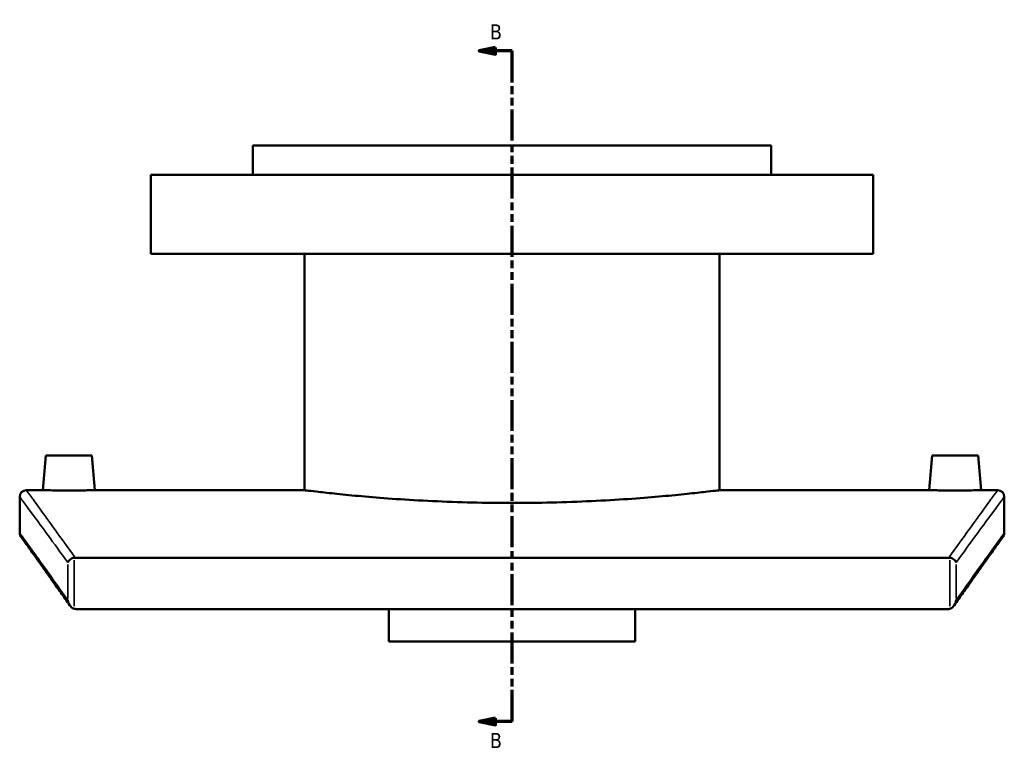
# Model space of a CAD drawing. Header units: millimetres. Extents: x -519 to 1054, y -254 to 828.
# Tile 2 of 10: x -519 to -219, y 184 to 404. Entities that reach past the tile are written whole.
import ezdxf

# ---------------------------------------------------------------- set-up
doc = ezdxf.new("R2010")
doc.units = ezdxf.units.MM
doc.linetypes.add('DOUBLE_DASH_CHAIN', pattern=[1.2403, 0.6614, -0.0827, 0.1654, -0.0827, 0.1654, -0.0827])
for name, color, linetype, lineweight in [('Section Line (ANSI)', 7, 'DOUBLE_DASH_CHAIN', 70), ('Visible (ANSI)', 7, 'Continuous', 50), ('Visible Narrow (ANSI)', 7, 'Continuous', 35)]:
    doc.layers.add(name, color=color, linetype=linetype, lineweight=lineweight)
doc.styles.add('Label Text (ANSI)', font='tahoma.ttf')

# ---------------------------------------------------------------- blocks, each defined once
blk = doc.blocks.new('2dTransSection0')
at = {"layer": 'Section Line (ANSI)', "linetype": 'Continuous'}
for p, q in [((-374.1, 395.54), (-379.1, 394.54)), ((-374.1, 394.54), (-379.1, 394.54)), ((-379.1, 394.54), (-374.1, 393.54)), ((-374.1, 393.54), (-374.1, 395.54)), ((-369.1, 394.54), (-374.1, 394.54)), ((-369.1, 384.96), (-369.1, 394.54)), ((-369.1, 190.38), (-369.1, 199.97)), ((-374.1, 191.38), (-379.1, 190.38)), ((-374.1, 190.38), (-379.1, 190.38)), ((-379.1, 190.38), (-374.1, 189.38)), ((-374.1, 189.38), (-374.1, 191.38)), ((-369.1, 190.38), (-374.1, 190.38))]:
    blk.add_line(p, q, dxfattribs=at)
at = {"layer": 'Section Line (ANSI)', "linetype": 'DOUBLE_DASH_CHAIN', "ltscale": 14.26161}
blk.add_line((-369.1, 190.38), (-369.1, 394.54), dxfattribs=at)
at = {"layer": 'Section Line (ANSI)', "linetype": 'Continuous', "flags": 128}
for points in [[(-374.1, 395.54), (-379.1, 394.54), (-374.1, 393.54), (-374.1, 395.54)], [(-374.1, 191.38), (-379.1, 190.38), (-374.1, 189.38), (-374.1, 191.38)]]:
    blk.add_lwpolyline(points, dxfattribs=at)
at = {"layer": 'Section Line (ANSI)'}
for points in [[(-374.1, 395.54), (-379.1, 394.54), (-374.1, 393.54), (-374.1, 395.54)], [(-374.1, 191.38), (-379.1, 190.38), (-374.1, 189.38), (-374.1, 191.38)]]:
    blk.add_solid(points, dxfattribs=at)
at = {"layer": 'Section Line (ANSI)', "char_height": 4.57, "attachment_point": 7, "style": 'Label Text (ANSI)'}
for insert in [(-375.85, 398.04), (-375.85, 182.31)]:
    blk.add_mtext('B', dxfattribs=dict(at, insert=insert))

msp = doc.modelspace()

# ---------------------------------------------------------------- linework, layer by layer
at = {"layer": 'Visible (ANSI)'}
for p, q in [((-290.1, 365.79), (-448.1, 365.79)), ((-448.1, 356.79), (-448.1, 365.79)), ((-290.1, 356.79), (-290.1, 365.79)), ((-259.1, 356.79), (-479.1, 356.79)), ((-479.1, 332.79), (-479.1, 356.79)), ((-259.1, 332.79), (-259.1, 356.79)), ((-259.1, 332.79), (-479.1, 332.79)), ((-432.3, 260.79), (-432.3, 332.79)), ((-305.9, 260.79), (-305.9, 332.79)), ((-511.1, 271.39), (-512.03, 260.79)), ((-497.1, 271.39), (-511.1, 271.39)), ((-497.1, 271.39), (-496.18, 260.79)), ((-241.1, 271.39), (-242.03, 260.79)), ((-241.1, 271.39), (-227.1, 271.39)), ((-227.1, 271.39), (-226.18, 260.79)), ((-519.1, 247.79), (-519.1, 258.79)), ((-517.1, 260.79), (-512.03, 260.79)), ((-496.18, 260.79), (-432.3, 260.79)), ((-305.9, 260.79), (-242.03, 260.79)), ((-226.18, 260.79), (-221.1, 260.79)), ((-219.1, 258.79), (-219.1, 247.79)), ((-236.03, 240.25), (-502.18, 240.25)), ((-501.94, 224.61), (-236.27, 224.61)), ((-406.6, 214.78), (-406.6, 224.61)), ((-331.6, 224.61), (-331.6, 214.78)), ((-406.6, 214.78), (-331.6, 214.78))]:
    msp.add_line(p, q, dxfattribs=at)
for centre, start, end in [((-517.1, 258.79), 90, 180), ((-221.1, 258.79), 0, 90), ((-517.1, 247.79), 180, 215.7742), ((-221.1, 247.79), 324.2258, 0)]:
    msp.add_arc(centre, 2, start, end, dxfattribs=at)
for points, knots in [([(-496.18, 260.79), (-496.18, 260.79), (-496.38, 260.79), (-497.18, 260.78), (-497.79, 260.77), (-499.2, 260.75), (-500.09, 260.75), (-502.05, 260.73), (-503.11, 260.73), (-504.1, 260.73), (-505.1, 260.73), (-506.16, 260.73), (-508.12, 260.75), (-509.01, 260.75), (-510.41, 260.77), (-511.02, 260.78), (-511.83, 260.79), (-512.03, 260.79), (-512.03, 260.79)], [3.584635, 3.584635, 3.584635, 3.584635, 3.883332, 3.883332, 4.182029, 4.182029, 4.480771, 4.480771, 4.779514, 4.779514, 4.779514, 5.078256, 5.078256, 5.376999, 5.376999, 5.675695, 5.675695, 5.974392, 5.974392, 5.974392, 5.974392]), ([(-305.9, 260.79), (-305.9, 260.79), (-306.28, 260.74), (-307.89, 260.55), (-309.11, 260.41), (-312.33, 260.04), (-314.34, 259.82), (-318.98, 259.35), (-321.61, 259.09), (-327.22, 258.61), (-330.39, 258.35), (-337.28, 257.88), (-341.01, 257.66), (-348.8, 257.29), (-352.86, 257.14), (-361.03, 256.95), (-365.13, 256.9), (-373.08, 256.9), (-377.18, 256.95), (-385.35, 257.14), (-389.41, 257.29), (-397.19, 257.66), (-400.92, 257.88), (-407.82, 258.35), (-410.99, 258.61), (-416.6, 259.09), (-419.23, 259.35), (-423.87, 259.82), (-425.88, 260.04), (-429.1, 260.41), (-430.32, 260.55), (-431.92, 260.74), (-432.3, 260.79), (-432.3, 260.79)], [9.532963, 9.532963, 9.532963, 9.532963, 10.724578, 10.724578, 11.916194, 11.916194, 13.10781, 13.10781, 14.299425, 14.299425, 15.49105, 15.49105, 16.682675, 16.682675, 17.8743, 17.8743, 19.065925, 19.065925, 20.25755, 20.25755, 21.449175, 21.449175, 22.6408, 22.6408, 23.832425, 23.832425, 25.024041, 25.024041, 26.215657, 26.215657, 27.407272, 27.407272, 28.598888, 28.598888, 28.598888, 28.598888]), ([(-226.18, 260.79), (-226.18, 260.79), (-226.38, 260.79), (-227.18, 260.78), (-227.79, 260.77), (-229.2, 260.75), (-230.09, 260.75), (-232.05, 260.73), (-233.11, 260.73), (-235.1, 260.73), (-236.16, 260.73), (-238.12, 260.75), (-239.01, 260.75), (-240.41, 260.77), (-241.02, 260.78), (-241.83, 260.79), (-242.03, 260.79), (-242.03, 260.79)], [1.194878, 1.194878, 1.194878, 1.194878, 1.493575, 1.493575, 1.792272, 1.792272, 2.091014, 2.091014, 2.389757, 2.389757, 2.688499, 2.688499, 2.987242, 2.987242, 3.285939, 3.285939, 3.584635, 3.584635, 3.584635, 3.584635]), ([(-503.8, 225.69), (-504.76, 227.06), (-505.69, 228.36), (-507.44, 230.84), (-508.28, 232.02), (-509.86, 234.24), (-510.6, 235.28), (-511.99, 237.23), (-512.64, 238.14), (-513.85, 239.83), (-514.4, 240.6), (-515.41, 242.01), (-515.87, 242.65), (-516.68, 243.78), (-517.04, 244.28), (-517.65, 245.13), (-517.91, 245.48), (-518.32, 246.05), (-518.47, 246.27), (-518.68, 246.55), (-518.73, 246.62), (-518.73, 246.62)], [0.671871, 0.671871, 0.671871, 0.671871, 2.13719, 2.13719, 3.602509, 3.602509, 5.067828, 5.067828, 6.533147, 6.533147, 7.998466, 7.998466, 9.463785, 9.463785, 10.929104, 10.929104, 12.394423, 12.394423, 13.859742, 13.859742, 15.325061, 15.325061, 15.325061, 15.325061]), ([(-219.48, 246.62), (-219.48, 246.62), (-219.53, 246.55), (-219.74, 246.27), (-219.89, 246.05), (-220.3, 245.48), (-220.56, 245.13), (-221.17, 244.28), (-221.53, 243.78), (-222.34, 242.65), (-222.8, 242.01), (-223.81, 240.6), (-224.36, 239.83), (-225.57, 238.14), (-226.22, 237.23), (-227.61, 235.28), (-228.35, 234.24), (-229.93, 232.02), (-230.76, 230.84), (-232.52, 228.36), (-233.44, 227.06), (-234.41, 225.69)], [18.216428, 18.216428, 18.216428, 18.216428, 19.681747, 19.681747, 21.147066, 21.147066, 22.612385, 22.612385, 24.077704, 24.077704, 25.543023, 25.543023, 27.008342, 27.008342, 28.473661, 28.473661, 29.93898, 29.93898, 31.404299, 31.404299, 32.869618, 32.869618, 32.869618, 32.869618]), ([(-502.48, 240.23), (-502.7, 240.19), (-502.91, 240.13), (-503.34, 239.96), (-503.55, 239.84), (-503.91, 239.57), (-504.06, 239.42), (-504.3, 239.1), (-504.39, 238.92), (-504.44, 238.75), (-504.44, 238.75), (-504.44, 238.75)], [-0.3142382, -0.3142382, -0.3142382, -0.3142382, -0.2475064, -0.2475064, -0.1680093, -0.1680093, -0.0856775, -0.0856775, 0, 0, 0.0007941, 0.0007941, 0.0007941, 0.0007941]), ([(-233.77, 238.75), (-233.77, 238.75), (-233.77, 238.75), (-233.82, 238.92), (-233.9, 239.1), (-234.14, 239.42), (-234.3, 239.57), (-234.66, 239.84), (-234.87, 239.96), (-235.3, 240.13), (-235.51, 240.19), (-235.73, 240.23)], [-0.3129335, -0.3129335, -0.3129335, -0.3129335, -0.3121448, -0.3121448, -0.2270381, -0.2270381, -0.1452548, -0.1452548, -0.0662872, -0.0662872, 0, 0, 0, 0]), ([(-504.44, 227.29), (-504.44, 227.29), (-504.44, 227.28), (-504.38, 226.94), (-504.28, 226.59), (-503.97, 225.92), (-503.78, 225.63), (-503.39, 225.2), (-503.2, 225.03), (-502.82, 224.81), (-502.66, 224.73), (-502.48, 224.68)], [-0.3532178, -0.3532178, -0.3532178, -0.3532178, -0.3523231, -0.3523231, -0.2422156, -0.2422156, -0.1340224, -0.1340224, -0.0550417, -0.0550417, 0, 0, 0, 0]), ([(-235.73, 224.68), (-235.55, 224.73), (-235.38, 224.81), (-235.01, 225.03), (-234.82, 225.2), (-234.43, 225.63), (-234.24, 225.92), (-233.93, 226.59), (-233.83, 226.94), (-233.77, 227.28), (-233.77, 227.29), (-233.77, 227.29)], [-0.4144265, -0.4144265, -0.4144265, -0.4144265, -0.3496826, -0.3496826, -0.2567801, -0.2567801, -0.129516, -0.129516, 0, 0, 0.0010524, 0.0010524, 0.0010524, 0.0010524]), ([(-235.73, 224.68), (-235.77, 224.67), (-235.81, 224.66), (-235.99, 224.62), (-236.13, 224.61), (-236.27, 224.61)], [0.28848736, 0.28848736, 0.28848736, 0.28848736, 0.30140122, 0.30140122, 0.34333601, 0.34333601, 0.34333601, 0.34333601])]:
    msp.add_open_spline(points, degree=3, knots=knots, dxfattribs=at)
for points in [[(-502.48, 240.23), (-502.38, 240.24), (-502.28, 240.25), (-502.18, 240.25)], [(-236.03, 240.25), (-235.93, 240.25), (-235.83, 240.24), (-235.73, 240.23)], [(-501.94, 224.61), (-502.12, 224.61), (-502.3, 224.63), (-502.48, 224.68)]]:
    msp.add_open_spline(points, degree=3, dxfattribs=at)
at = {"layer": 'Visible Narrow (ANSI)'}
for p, q in [((-504.44, 238.17), (-504.44, 227.86)), ((-502.48, 225.46), (-502.48, 239.45)), ((-235.73, 239.45), (-235.73, 225.46)), ((-233.77, 227.86), (-233.77, 238.17))]:
    msp.add_line(p, q, dxfattribs=at)
for points, knots in [([(-519.1, 258.79), (-519.1, 258.79), (-517.68, 256.86), (-512.43, 249.72), (-508.9, 244.9), (-504.44, 238.75)], [18.524686, 18.524686, 18.524686, 18.524686, 26.20368, 26.20368, 33.009466, 33.009466, 33.009466, 33.009466]), ([(-502.18, 240.25), (-506.77, 246.63), (-510.39, 251.61), (-515.68, 258.86), (-517.1, 260.79), (-517.1, 260.79)], [-33.162478, -33.162478, -33.162478, -33.162478, -26.20368, -26.20368, -18.524686, -18.524686, -18.524686, -18.524686]), ([(-221.1, 260.79), (-221.1, 260.79), (-222.53, 258.86), (-227.82, 251.61), (-231.44, 246.63), (-236.03, 240.25)], [-15.358454, -15.358454, -15.358454, -15.358454, -7.679227, -7.679227, -0.720663, -0.720663, -0.720663, -0.720663]), ([(-233.77, 238.75), (-229.31, 244.9), (-225.78, 249.72), (-220.53, 256.86), (-219.1, 258.79), (-219.1, 258.79)], [0.873674, 0.873674, 0.873674, 0.873674, 7.679227, 7.679227, 15.358454, 15.358454, 15.358454, 15.358454]), ([(-504.44, 227.29), (-508.91, 233.61), (-512.44, 238.54), (-517.68, 245.83), (-519.1, 247.79), (-519.1, 247.79)], [0.831775, 0.831775, 0.831775, 0.831775, 7.662537, 7.662537, 15.325061, 15.325061, 15.325061, 15.325061]), ([(-219.1, 247.79), (-219.1, 247.79), (-220.52, 245.83), (-225.76, 238.54), (-229.3, 233.61), (-233.77, 227.29)], [18.216428, 18.216428, 18.216428, 18.216428, 25.879175, 25.879175, 32.709714, 32.709714, 32.709714, 32.709714])]:
    msp.add_open_spline(points, degree=3, knots=knots, dxfattribs=at)

# ---------------------------------------------------------------- block references
at = {"layer": 'Section Line (ANSI)'}
msp.add_blockref('2dTransSection0', (0, 0), dxfattribs=at)

doc.saveas('drawing.dxf')
